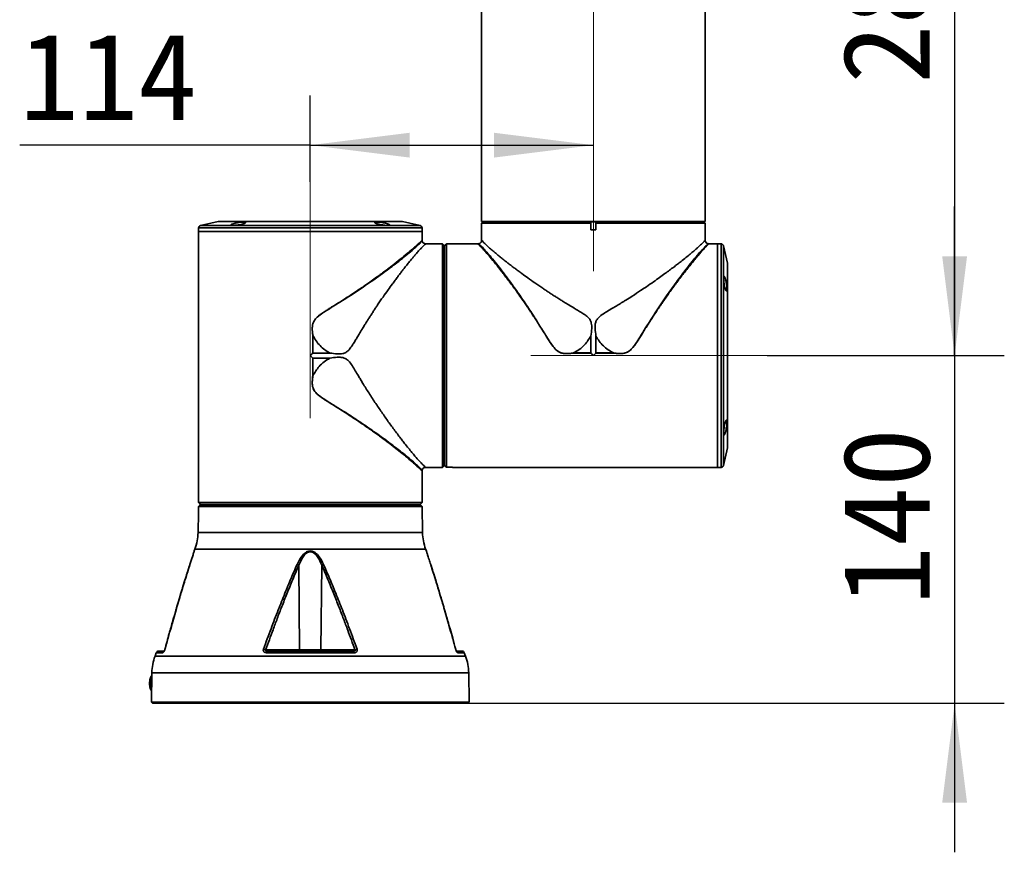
# Model space of a CAD drawing. Header units: millimetres. Extents: x -55 to 731, y 0 to 297.
# Tile 9 of 14: x 194 to 233, y 159 to 192. Entities that reach past the tile are written whole.
import ezdxf

# ---------------------------------------------------------------- set-up
doc = ezdxf.new("R2010")
doc.units = ezdxf.units.MM
doc.linetypes.add('CENTERX2', pattern=[20.32, 12.7, -2.54, 2.54, -2.54])
doc.layers.add('中心线层', color=6, linetype='CENTERX2', lineweight=25)
doc.layers.add('标注层', color=150, linetype='Continuous')
doc.styles.add('SLDTEXTSTYLE1', font='仿宋_GB2312')
doc.dimstyles.new('SLDDIMSTYLE0', dxfattribs={"dimtxt": 3.5, "dimasz": 4, "dimexe": 0, "dimexo": 0.0625, "dimgap": 0.875, "dimtad": 2, "dimlfac": 10, "dimrnd": 1e-09, "dimzin": 12, "dimdsep": 46, "dimtxsty": 'SLDTEXTSTYLE1', "dimsah": 1, "dimcen": 0.09, "dimadec": 0, "dimazin": 3, "dimtfac": 1, "dimtdec": 3, "dimtmove": 0, "dimatfit": 0, "dimfxl": 0, "dimfrac": 2, "dimtolj": 1, "dimtzin": 12, "dimarcsym": 0})
doc.dimstyles.new('SLDDIMSTYLE1', dxfattribs={"dimtxt": 3.5, "dimasz": 4, "dimexe": 0, "dimexo": 0.0625, "dimgap": 0.875, "dimtad": 2, "dimlfac": 10, "dimrnd": 1e-09, "dimzin": 12, "dimdsep": 46, "dimtxsty": 'SLDTEXTSTYLE1', "dimsah": 1, "dimcen": 0.09, "dimadec": 0, "dimazin": 3, "dimtfac": 1, "dimtdec": 3, "dimtofl": 0, "dimtmove": 0, "dimatfit": 3, "dimfxl": 0, "dimfrac": 2, "dimtolj": 1, "dimtzin": 12, "dimarcsym": 0})

# ---------------------------------------------------------------- blocks, each defined once
blk = doc.blocks.new('_D')
at = {"layer": '标注层'}
for p, q in [((231.334, 178.654), (231.334, 184.654)), ((223.788, 178.654), (233.334, 178.654)), ((231.334, 178.654), (231.334, 164.654)), ((211.738, 164.654), (233.334, 164.654)), ((231.334, 164.654), (231.334, 158.654))]:
    blk.add_line(p, q, dxfattribs=at)
for points in [[(231.334, 178.654), (231.834, 182.654), (230.834, 182.654)], [(231.334, 164.654), (230.834, 160.654), (231.834, 160.654)]]:
    blk.add_solid(points, dxfattribs=at)
at = {"layer": '标注层', "insert": (226.823, 168.599), "char_height": 3.5, "attachment_point": 1, "rotation": 90, "style": 'SLDTEXTSTYLE1'}
blk.add_mtext('140', dxfattribs=at)
blk = doc.blocks.new('_D_1')
at = {"layer": '标注层'}
for p, q in [((205.388, 185.654), (205.388, 189.127)), ((205.388, 187.127), (193.686, 187.127)), ((205.388, 187.127), (216.788, 187.127))]:
    blk.add_line(p, q, dxfattribs=at)
for points in [[(205.388, 187.127), (209.388, 186.627), (209.388, 187.627)], [(216.788, 187.127), (212.788, 187.627), (212.788, 186.627)]]:
    blk.add_solid(points, dxfattribs=at)
at = {"layer": '标注层', "insert": (193.686, 191.639), "char_height": 3.5, "attachment_point": 1, "style": 'SLDTEXTSTYLE1'}
blk.add_mtext('114', dxfattribs=at)
blk = doc.blocks.new('_D_2')
at = {"layer": '标注层'}
for p, q in [((218.967, 206.654), (233.334, 206.654)), ((231.334, 206.654), (231.334, 178.654)), ((223.788, 178.654), (233.334, 178.654))]:
    blk.add_line(p, q, dxfattribs=at)
for points in [[(231.334, 206.654), (230.834, 202.654), (231.834, 202.654)], [(231.334, 178.654), (231.834, 182.654), (230.834, 182.654)]]:
    blk.add_solid(points, dxfattribs=at)
at = {"layer": '标注层', "insert": (226.823, 189.599), "char_height": 3.5, "attachment_point": 1, "rotation": 90, "style": 'SLDTEXTSTYLE1'}
blk.add_mtext('280', dxfattribs=at)

msp = doc.modelspace()

# ---------------------------------------------------------------- linework, layer by layer
at = {"color": 7, "linetype": 'Continuous', "lineweight": 35}
for p, q in [((212.2879, 199.3538), (212.2879, 184.0538)), ((221.2879, 184.0538), (221.2879, 199.3538)), ((201.6723, 184.0503), (200.966, 183.8914)), ((209.0816, 184.0528), (201.6942, 184.0528)), ((209.8099, 183.8914), (209.1036, 184.0503)), ((221.2879, 184.0538), (212.2879, 184.0538)), ((212.3379, 184.0338), (212.2879, 183.9838)), ((212.2879, 183.9838), (212.2879, 183.3045)), ((216.6879, 183.9838), (212.2879, 183.9838)), ((212.3379, 184.0338), (216.6929, 184.0338)), ((212.5879, 184.0538), (212.5879, 184.0338)), ((216.6929, 184.0338), (216.6879, 184.0027)), ((216.6879, 184.0027), (216.6879, 183.9838)), ((216.6879, 183.9838), (216.6879, 183.7238)), ((216.883, 184.0338), (216.6929, 184.0338)), ((216.883, 184.0338), (221.2379, 184.0338)), ((216.8879, 184.0027), (216.883, 184.0338)), ((216.8879, 183.9838), (216.8879, 184.0027)), ((216.8879, 183.7238), (216.8879, 183.9838)), ((221.2879, 183.9838), (216.8879, 183.9838)), ((220.9879, 184.0338), (220.9879, 184.0538)), ((221.2879, 183.9838), (221.2379, 184.0338)), ((221.2879, 183.3045), (221.2879, 183.9838)), ((200.8879, 183.7938), (200.8879, 183.6538)), ((200.8879, 183.6538), (200.8879, 172.9738)), ((202.2059, 183.6538), (200.8879, 183.6538)), ((209.8879, 183.6538), (200.8879, 183.6538)), ((209.8879, 183.6538), (202.2059, 183.6538)), ((209.8879, 183.6538), (209.8879, 183.7938)), ((209.8879, 183.2963), (209.8879, 183.6538)), ((216.8879, 183.7238), (216.6879, 183.7238)), ((210.7179, 183.1538), (210.0386, 183.1538)), ((210.7679, 183.1038), (210.7179, 183.1538)), ((210.7179, 174.1538), (210.7179, 183.1538)), ((210.7679, 183.1038), (210.7679, 174.2038)), ((210.7979, 182.8538), (210.7679, 182.8538)), ((210.7979, 183.083), (210.7979, 174.2247)), ((210.8679, 183.1527), (210.8679, 174.155)), ((210.8679, 183.1527), (211.1079, 183.1527)), ((212.1455, 183.1538), (211.1079, 183.1538)), ((211.1079, 183.1538), (211.1079, 183.1527)), ((221.1178, 182.8157), (221.0083, 182.6886)), ((221.7879, 183.1538), (221.4304, 183.1538)), ((221.9279, 183.1538), (221.7879, 183.1538)), ((221.7879, 181.8358), (221.7879, 183.1538)), ((221.7879, 174.1538), (221.7879, 183.1538)), ((222.1844, 182.3695), (222.0255, 183.0758)), ((222.1868, 174.9601), (222.1868, 182.3476)), ((221.7879, 174.1538), (221.7879, 181.8358)), ((205.4908, 178.7567), (205.4908, 179.4602)), ((205.4929, 179.4603), (205.4929, 178.7578)), ((216.684, 178.7589), (216.684, 179.4415)), ((216.8919, 179.4415), (216.8919, 178.7589)), ((205.4908, 177.8475), (205.4908, 178.551)), ((205.4929, 178.7578), (206.1756, 178.7578)), ((205.4929, 178.5499), (205.4929, 177.8474)), ((206.1756, 178.5499), (205.4929, 178.5499)), ((215.9814, 178.7589), (216.684, 178.7589)), ((216.6851, 178.7567), (215.9816, 178.7567)), ((217.5942, 178.7567), (216.8908, 178.7567)), ((216.8919, 178.7589), (217.5944, 178.7589)), ((222.0255, 174.2319), (222.1844, 174.9382)), ((210.0386, 174.1538), (210.7179, 174.1538)), ((210.7179, 174.1538), (210.7679, 174.2038)), ((210.7679, 174.4538), (210.7979, 174.4538)), ((211.1079, 174.155), (210.8679, 174.155)), ((211.1079, 174.155), (211.1079, 174.1538)), ((211.1079, 174.1538), (221.7879, 174.1538)), ((221.7879, 174.1538), (221.9279, 174.1538)), ((209.8879, 172.9738), (209.8879, 174.0114)), ((200.8879, 172.9738), (200.889, 172.9738)), ((200.889, 172.7338), (200.889, 172.9738)), ((209.8868, 172.9738), (209.8879, 172.9738)), ((209.8868, 172.9738), (209.8868, 172.7338)), ((209.8888, 172.583), (200.8881, 172.583)), ((200.889, 172.7338), (209.8868, 172.7338)), ((200.9388, 172.6338), (209.8379, 172.6338)), ((200.9588, 172.6638), (209.8171, 172.6638)), ((201.1879, 172.6638), (201.1879, 172.6338)), ((209.5879, 172.6338), (209.5879, 172.6638)), ((209.8888, 172.583), (209.8379, 172.6338)), ((209.9072, 171.5284), (209.8888, 172.583)), ((200.8827, 172.3338), (200.8686, 171.5284)), ((200.8838, 172.3338), (200.8827, 172.3338)), ((200.7431, 170.8651), (200.714, 170.7871)), ((205.5148, 170.7521), (205.5017, 170.7371)), ((210.0618, 170.7871), (210.0328, 170.8651)), ((210.0622, 170.786), (210.0617, 170.7874)), ((204.9573, 166.803), (204.9231, 170.2098)), ((205.8527, 170.2098), (205.8186, 166.803)), ((199.1872, 166.6888), (199.135, 166.5485)), ((199.484, 166.7538), (199.2809, 166.7538)), ((203.5897, 166.803), (204.9573, 166.803)), ((203.6568, 166.7538), (203.6144, 166.7574)), ((207.1456, 166.6888), (203.6303, 166.6888)), ((203.6486, 166.7494), (203.6568, 166.7538)), ((207.119, 166.7538), (203.6568, 166.7538)), ((204.9573, 166.803), (205.8186, 166.803)), ((207.1862, 166.803), (205.8186, 166.803)), ((211.2445, 166.7538), (211.2511, 166.7573)), ((211.4949, 166.7538), (211.2445, 166.7538)), ((211.6409, 166.5485), (211.5886, 166.6888)), ((199.0094, 165.8852), (198.9888, 164.703)), ((211.7871, 164.703), (211.7664, 165.8852)), ((198.9888, 164.703), (199.0379, 164.6538)), ((198.9888, 164.703), (211.7871, 164.703)), ((211.7379, 164.6538), (199.0379, 164.6538)), ((211.7379, 164.6538), (211.7871, 164.703))]:
    msp.add_line(p, q, dxfattribs=at)
at = {"color": 8, "linetype": 'Continuous', "lineweight": 35}
for p, q in [((202.7606, 184.0503), (201.6723, 184.0503)), ((209.1036, 184.0503), (202.7606, 184.0503)), ((209.8879, 183.7938), (200.8879, 183.7938)), ((200.966, 183.8914), (202.2611, 183.8914)), ((202.2611, 183.8914), (209.8099, 183.8914)), ((221.9279, 174.1538), (221.9279, 183.1538)), ((222.0255, 183.0758), (222.0255, 181.7806)), ((222.1844, 181.2812), (222.1844, 182.3695)), ((222.0255, 181.7806), (222.0255, 174.2319)), ((222.1844, 174.9382), (222.1844, 181.2812)), ((209.9072, 171.5284), (200.8686, 171.5284)), ((210.0328, 170.8651), (200.7431, 170.8651)), ((200.5405, 170.2429), (200.5401, 170.2333)), ((211.6409, 166.5485), (199.135, 166.5485)), ((199.4415, 166.6888), (199.1872, 166.6888)), ((211.5886, 166.6888), (211.3343, 166.6888)), ((211.7664, 165.8852), (199.0094, 165.8852))]:
    msp.add_line(p, q, dxfattribs=at)
at = {"color": 7, "linetype": 'Continuous', "lineweight": 35, "flags": 128}
for points in [[(200.9079, 172.715), (200.9068, 172.7161), (200.889, 172.7338)], [(209.8868, 172.7338), (209.869, 172.7161), (209.8679, 172.715)], [(204.9859, 166.7538), (204.9804, 166.7548), (204.9751, 166.7576), (204.9702, 166.7621), (204.9658, 166.7682), (204.9623, 166.7756), (204.9596, 166.7841), (204.9579, 166.7933), (204.9573, 166.803)], [(205.8186, 166.803), (205.818, 166.7933), (205.8163, 166.7841), (205.8136, 166.7756), (205.81, 166.7682), (205.8057, 166.7621), (205.8008, 166.7576), (205.7955, 166.7548), (205.7899, 166.7538)]]:
    msp.add_lwpolyline(points, dxfattribs=at)
at = {"color": 7, "linetype": 'Continuous', "lineweight": 35}
for centre, radius, start, end in [((201.6942, 183.9528), 0.1, 90, 102.68038), ((209.0816, 183.9528), 0.1, 77.31962, 90), ((200.9879, 183.7938), 0.1, 102.68038, 180), ((209.7879, 183.7938), 0.1, 0, 77.31962), ((221.9279, 183.0538), 0.1, 12.68038, 90), ((222.0868, 182.3476), 0.1, 0, 12.68038), ((222.0868, 174.9601), 0.1, 347.31962, 0), ((221.9279, 174.2538), 0.1, 270, 347.31962), ((198.8689, 171.5633), 2, 339.56717, 359), ((211.9069, 171.5633), 2, 181, 200.43283), ((201.0091, 165.8503), 2, 159.56717, 179), ((199.2809, 166.6538), 0.1, 90, 159.56717), ((211.4949, 166.6538), 0.1, 20.43283, 90), ((209.7667, 165.8503), 2, 1, 20.43283)]:
    msp.add_arc(centre, radius, start, end, dxfattribs=at)
at = {"color": 8, "linetype": 'Continuous', "lineweight": 35}
for centre, radius, start, end in [((199.3818, 165.5268), 0.4368, 149.05981, 176.10222), ((199.6167, 165.4508), 0.679, 171.04, 204.13206)]:
    msp.add_arc(centre, radius, start, end, dxfattribs=at)
at = {"color": 7, "linetype": 'Continuous', "lineweight": 35}
for points, knots in [([(202.2767, 183.8963), (202.3024, 183.897), (202.3539, 183.8984), (202.4518, 183.9089), (202.5523, 183.9247), (202.6472, 183.9451), (202.7254, 183.9681), (202.777, 183.9912), (202.7948, 184.0113), (202.7766, 184.0257), (202.7258, 184.0323), (202.6497, 184.0307), (202.5572, 184.0214), (202.4572, 184.0056), (202.3593, 183.985), (202.2744, 183.9619), (202.2133, 183.939), (202.1844, 183.9191), (202.1917, 183.9046), (202.2269, 183.8973), (202.263, 183.8966), (202.2767, 183.8963)], [0, 0, 0, 0, 0.0521726, 0.1043287, 0.1569572, 0.2106582, 0.2654987, 0.3210862, 0.3766231, 0.4312112, 0.4843458, 0.5362683, 0.5878453, 0.6400795, 0.69362, 0.7484917, 0.8041145, 0.8596014, 0.9141911, 0.9675714, 1, 1, 1, 1]), ([(208.0614, 183.9658), (208.0866, 183.9581), (208.1371, 183.9426), (208.2377, 183.9221), (208.3419, 183.9065), (208.4392, 183.8974), (208.5178, 183.8953), (208.5704, 183.9003), (208.5922, 183.9117), (208.5808, 183.9287), (208.5367, 183.9498), (208.4636, 183.973), (208.3689, 183.9957), (208.2644, 184.0149), (208.1633, 184.0278), (208.0779, 184.0327), (208.017, 184.0294), (207.9853, 184.0186), (207.9863, 184.0016), (208.0149, 183.983), (208.0483, 183.9707), (208.0614, 183.9658)], [0, 0, 0, 0, 0.0553819, 0.1107846, 0.1655601, 0.2191428, 0.271652, 0.3236052, 0.3756847, 0.4285128, 0.4824616, 0.5375068, 0.5931591, 0.6485655, 0.7028683, 0.7557024, 0.8074677, 0.8591045, 0.9115772, 0.9654168, 1, 1, 1, 1]), ([(209.5498, 182.9838), (209.5852, 183.0148), (209.6547, 183.0758), (209.7369, 183.1504), (209.8139, 183.2222), (209.8749, 183.2816), (209.8836, 183.2914), (209.8879, 183.2963)], [0, 0, 0, 0, 0.171264, 0.3365964, 0.4963325, 0.749451, 1, 1, 1, 1]), ([(210.0404, 183.1538), (210.0216, 183.1556), (209.9848, 183.1592), (209.9375, 183.1889), (209.9015, 183.2312), (209.893, 183.2667), (209.8886, 183.2847)], [0, 0, 0, 0, 0.2561052, 0.503159, 0.7490051, 1, 1, 1, 1]), ([(212.288, 183.3062), (212.2862, 183.2875), (212.2825, 183.2507), (212.2528, 183.2033), (212.2104, 183.1674), (212.1749, 183.1588), (212.1569, 183.1545)], [0, 0, 0, 0, 0.2560878, 0.5031268, 0.7489811, 1, 1, 1, 1]), ([(212.2881, 183.3045), (212.2881, 183.3046), (212.2851, 183.3089), (212.294, 183.2961), (212.3131, 183.2725), (212.3516, 183.2288), (212.4107, 183.1676), (212.4952, 183.0867), (212.6074, 182.985), (212.7297, 182.8788), (212.8543, 182.7735), (212.9755, 182.6732), (213.1107, 182.5637), (213.2439, 182.4579), (213.3717, 182.358), (213.4917, 182.2655), (213.6211, 182.1671), (213.7604, 182.0629), (213.935, 181.9342), (214.1576, 181.7729), (214.4377, 181.5757), (214.681, 181.409), (214.8681, 181.2841), (214.9876, 181.2052), (215.1087, 181.1263), (215.2312, 181.0472), (215.355, 180.9681), (215.4796, 180.8888), (215.6269, 180.7975), (215.803, 180.6909), (215.9973, 180.5745), (216.1883, 180.4627), (216.3361, 180.3714), (216.4469, 180.2973), (216.5168, 180.2444), (216.5908, 180.1796), (216.6479, 180.1076), (216.6865, 180.0285), (216.7216, 179.9161), (216.7282, 179.7154), (216.7002, 179.5418), (216.684, 179.4415)], [0, 0, 0, 0, 0.0006961, 0.0290022, 0.0593404, 0.0918177, 0.1265207, 0.1666538, 0.2079975, 0.2506335, 0.2803101, 0.3110355, 0.3428282, 0.3757045, 0.3988482, 0.4229347, 0.4479684, 0.473952, 0.5008887, 0.5424672, 0.5897877, 0.6400629, 0.6582732, 0.6764895, 0.6947121, 0.7129406, 0.7311754, 0.7494163, 0.7675178, 0.7948685, 0.8245151, 0.8495129, 0.874547, 0.8867541, 0.8971804, 0.9058726, 0.9218489, 0.9295342, 0.9372139, 0.9637068, 1, 1, 1, 1]), ([(216.8919, 179.4415), (216.8753, 179.5421), (216.8543, 179.67), (216.853, 179.8243), (216.8583, 179.8987), (216.8732, 179.9873), (216.9059, 180.0694), (216.9553, 180.1422), (217.0393, 180.2357), (217.1908, 180.3413), (217.3985, 180.4689), (217.5694, 180.5698), (217.7009, 180.6476), (217.7918, 180.7021), (217.887, 180.7598), (217.9892, 180.8226), (218.1462, 180.9201), (218.383, 181.0702), (218.6583, 181.2501), (218.9432, 181.4418), (219.1997, 181.6187), (219.4479, 181.7944), (219.6622, 181.9498), (219.8507, 182.089), (220.0202, 182.2165), (220.1746, 182.3349), (220.3402, 182.4642), (220.5118, 182.601), (220.6829, 182.741), (220.8224, 182.8585), (220.9354, 182.9563), (221.0266, 183.0375), (221.1036, 183.1085), (221.1939, 183.1958), (221.2646, 183.2719), (221.2938, 183.3133), (221.2878, 183.3046), (221.2877, 183.3045)], [0, 0, 0, 0, 0.0362902, 0.0461649, 0.0549985, 0.0628628, 0.0781834, 0.086035, 0.094202, 0.1229032, 0.1514197, 0.1817857, 0.1943298, 0.2067403, 0.2202609, 0.2348913, 0.2506321, 0.2881821, 0.3388891, 0.3748756, 0.4208829, 0.462314, 0.4991721, 0.532691, 0.564725, 0.5952798, 0.6243624, 0.66795, 0.709626, 0.7494318, 0.7815351, 0.8129035, 0.8435702, 0.8735706, 0.9406996, 0.999304, 1, 1, 1, 1]), ([(221.4188, 183.1545), (221.4008, 183.1589), (221.3653, 183.1674), (221.323, 183.2034), (221.2933, 183.2507), (221.2897, 183.2875), (221.2878, 183.3063)], [0, 0, 0, 0, 0.2509997, 0.4968441, 0.7438932, 1, 1, 1, 1]), ([(205.4943, 179.4586), (205.4839, 179.5307), (205.4632, 179.6746), (205.4684, 179.8586), (205.5106, 179.9985), (205.5834, 180.1244), (205.7668, 180.2986), (206.0668, 180.4884), (206.542, 180.7803), (207.1188, 181.1445), (207.7661, 181.5802), (208.3577, 182.0012), (208.8244, 182.352), (209.1763, 182.6294), (209.4392, 182.8447), (209.57, 182.9603), (209.6352, 183.0179)], [0, 0, 0, 0, 0.0322087, 0.0643413, 0.0803415, 0.0963666, 0.1281258, 0.1909072, 0.2537193, 0.3780974, 0.5025961, 0.6274171, 0.7510659, 0.8342545, 0.9173275, 1, 1, 1, 1]), ([(205.4908, 179.4602), (205.4831, 179.5134), (205.469, 179.6124), (205.4639, 179.7515), (205.4736, 179.8717), (205.5016, 179.9764), (205.542, 180.0571), (205.5877, 180.12), (205.6334, 180.1712), (205.6998, 180.234), (205.7989, 180.3113), (205.9252, 180.3987), (206.0578, 180.4844), (206.1942, 180.57), (206.368, 180.678), (206.5808, 180.8109), (206.8191, 180.9628), (207.0566, 181.1173), (207.2827, 181.2679), (207.4884, 181.4075), (207.6906, 181.5476), (207.8945, 181.6913), (208.1035, 181.8416), (208.2937, 181.9812), (208.466, 182.1101), (208.6211, 182.2285), (208.8344, 182.3937), (209.0857, 182.5931), (209.3506, 182.8116), (209.4852, 182.9279), (209.5498, 182.9838)], [0, 0, 0, 0, 0.0245529, 0.0456359, 0.0634931, 0.0794095, 0.0948532, 0.1044178, 0.1148349, 0.1261955, 0.1461719, 0.1722559, 0.1965978, 0.2187606, 0.2465104, 0.291361, 0.3357776, 0.3797605, 0.4266771, 0.4676032, 0.5025389, 0.5503481, 0.5956304, 0.6383894, 0.6786293, 0.7163553, 0.7515733, 0.8407209, 0.9234569, 1, 1, 1, 1]), ([(210.0386, 183.1536), (210.0348, 183.1514), (210.0266, 183.1466), (209.9775, 183.1057), (209.9109, 183.0401), (209.8254, 182.9517), (209.7238, 182.8396), (209.6174, 182.7174), (209.512, 182.5928), (209.4119, 182.4718), (209.3025, 182.3369), (209.1969, 182.204), (209.0971, 182.0764), (209.0046, 181.9565), (208.9061, 181.827), (208.8015, 181.6875), (208.6724, 181.5125), (208.5104, 181.289), (208.312, 181.0074), (208.1442, 180.7624), (208.0183, 180.574), (207.9391, 180.4539), (207.8598, 180.3322), (207.7803, 180.2092), (207.7009, 180.0847), (207.6269, 179.9683), (207.55, 179.8448), (207.4611, 179.6986), (207.363, 179.5354), (207.2651, 179.3707), (207.1768, 179.2204), (207.0969, 179.0926), (207.029, 178.9915), (206.9758, 178.9216), (206.9106, 178.848), (206.8382, 178.7915), (206.7586, 178.7537), (206.6463, 178.7198), (206.4471, 178.7139), (206.2749, 178.7417), (206.1756, 178.7578)], [0, 0, 0, 0, 0.039209, 0.0829362, 0.1241534, 0.1645455, 0.206186, 0.2491592, 0.2788826, 0.3096481, 0.3414739, 0.374377, 0.3975048, 0.4216143, 0.4467094, 0.4727935, 0.4998695, 0.5415473, 0.589202, 0.639909, 0.6582064, 0.6765101, 0.69482, 0.7131361, 0.7314586, 0.7497875, 0.7640979, 0.7849468, 0.8123341, 0.8332374, 0.8541317, 0.8750219, 0.8872419, 0.8976846, 0.9063988, 0.9223205, 0.9300158, 0.9377309, 0.9640594, 1, 1, 1, 1]), ([(209.6352, 183.0179), (209.6261, 183.0143), (209.6119, 183.0086), (209.5833, 182.9971), (209.564, 182.9894), (209.5498, 182.9838)], [0, 0, 0, 0, 0.3195957, 0.4999984, 1, 1, 1, 1]), ([(210.7979, 183.083), (210.8094, 183.0944), (210.8261, 183.1109), (210.8436, 183.1284), (210.849, 183.1338)], [0, 0, 0, 0, 0.6848775, 1, 1, 1, 1]), ([(210.849, 183.1338), (210.8494, 183.1342), (210.8557, 183.1405), (210.862, 183.1468), (210.8679, 183.1527)], [0, 0, 0, 0, 0.0583455, 1, 1, 1, 1]), ([(212.1585, 183.1547), (212.1563, 183.1545), (212.152, 183.154), (212.1477, 183.1539), (212.1455, 183.1538)], [0, 0, 0, 0, 0.4999393, 1, 1, 1, 1]), ([(212.458, 182.8157), (212.427, 182.8511), (212.366, 182.9206), (212.2913, 183.0028), (212.2196, 183.0798), (212.1602, 183.1408), (212.1504, 183.1495), (212.1455, 183.1538)], [0, 0, 0, 0, 0.1712641, 0.3365966, 0.4963326, 0.749451, 1, 1, 1, 1]), ([(215.9816, 178.7567), (215.9286, 178.7491), (215.8301, 178.735), (215.6914, 178.7299), (215.5723, 178.7392), (215.4691, 178.7663), (215.3899, 178.805), (215.3281, 178.8486), (215.2778, 178.8923), (215.2087, 178.9639), (215.1179, 179.0812), (215.0133, 179.236), (214.8955, 179.4224), (214.7671, 179.6286), (214.629, 179.8493), (214.4992, 180.0532), (214.3777, 180.2409), (214.2545, 180.4279), (214.1299, 180.6138), (214.0135, 180.7843), (213.8875, 180.966), (213.7499, 181.1615), (213.5987, 181.3717), (213.4587, 181.5625), (213.3296, 181.7347), (213.2116, 181.8893), (213.0468, 182.1019), (212.8479, 182.3527), (212.6297, 182.617), (212.5137, 182.7513), (212.458, 182.8157)], [0, 0, 0, 0, 0.0244314, 0.0454454, 0.0632814, 0.0788224, 0.0938805, 0.1032391, 0.1133429, 0.1242821, 0.1486867, 0.181083, 0.2099366, 0.2502048, 0.2934962, 0.3314675, 0.3641179, 0.4000154, 0.43929, 0.4734186, 0.5024009, 0.5506108, 0.5961671, 0.6390738, 0.6793351, 0.7169557, 0.7519418, 0.8410421, 0.9236552, 1, 1, 1, 1]), ([(221.152, 182.9011), (221.0947, 182.8363), (220.9796, 182.7062), (220.765, 182.4441), (220.4864, 182.0908), (220.1339, 181.6218), (219.7106, 181.0269), (219.2737, 180.3774), (218.9086, 179.7984), (218.6161, 179.3227), (218.4267, 179.0236), (218.251, 178.8433), (218.1251, 178.7735), (217.9863, 178.7338), (217.8051, 178.7296), (217.6634, 178.75), (217.5927, 178.7602)], [0, 0, 0, 0, 0.0821852, 0.165085, 0.2484503, 0.3734893, 0.4982756, 0.6233125, 0.7481524, 0.8108393, 0.8735597, 0.904987, 0.920784, 0.9366863, 0.9683771, 1, 1, 1, 1]), ([(221.4304, 183.1538), (221.4282, 183.152), (221.4238, 183.1482), (221.3927, 183.1175), (221.3385, 183.0608), (221.2516, 182.9676), (221.1632, 182.8672), (221.1178, 182.8157)], [0, 0, 0, 0, 0.1642959, 0.3342328, 0.503534, 0.7452676, 1, 1, 1, 1]), ([(221.1179, 182.8157), (221.1234, 182.8297), (221.1319, 182.8509), (221.1426, 182.8776), (221.1482, 182.8917), (221.1511, 182.8988), (221.1518, 182.9005), (221.152, 182.901), (221.152, 182.9011), (221.152, 182.9011), (221.152, 182.9011), (221.152, 182.9011), (221.152, 182.9011)], [0, 0, 0, 0, 0.491344, 0.7467332, 0.9361758, 0.9837849, 0.9958153, 0.9988885, 0.9996874, 0.9999048, 0.9999648, 1, 1, 1, 1]), ([(221.0073, 182.6873), (220.979, 182.654), (220.9214, 182.586), (220.8258, 182.4709), (220.7214, 182.3431), (220.6076, 182.201), (220.4845, 182.0446), (220.3698, 181.8961), (220.2648, 181.7584), (220.1706, 181.6335), (220.069, 181.4968), (219.96, 181.3478), (219.8436, 181.186), (219.7197, 181.0109), (219.6033, 180.8437), (219.4873, 180.6748), (219.3648, 180.4934), (219.2254, 180.2828), (219.0883, 180.0719), (218.9638, 179.8766), (218.8492, 179.6943), (218.7401, 179.518), (218.6391, 179.3555), (218.5356, 179.1948), (218.4321, 179.045), (218.3125, 178.8994), (218.1961, 178.8055), (218.0797, 178.7577), (217.9606, 178.7322), (217.7963, 178.729), (217.6664, 178.7468), (217.5942, 178.7567)], [0, 0, 0, 0, 0.03765, 0.0768626, 0.1176607, 0.1600647, 0.2040926, 0.2497607, 0.2789198, 0.3100194, 0.3430623, 0.3780504, 0.414986, 0.4538699, 0.494704, 0.5236135, 0.5613652, 0.6079579, 0.652262, 0.6876265, 0.722965, 0.7582773, 0.7890056, 0.8159842, 0.8508711, 0.8767903, 0.9066944, 0.9214827, 0.9369669, 0.965013, 1, 1, 1, 1]), ([(221.0083, 182.6886), (221.0081, 182.6883), (221.0078, 182.6879), (221.0074, 182.6875), (221.0073, 182.6873)], [0, 0, 0, 0, 0.5599682, 1, 1, 1, 1]), ([(222.0304, 181.7651), (222.0311, 181.7394), (222.0324, 181.6879), (222.043, 181.5899), (222.0588, 181.4894), (222.0792, 181.3945), (222.1022, 181.3164), (222.1253, 181.2648), (222.1454, 181.247), (222.1598, 181.2652), (222.1664, 181.316), (222.1648, 181.3921), (222.1555, 181.4846), (222.1397, 181.5846), (222.1191, 181.6825), (222.096, 181.7674), (222.0731, 181.8285), (222.0532, 181.8574), (222.0386, 181.85), (222.0314, 181.8149), (222.0307, 181.7788), (222.0304, 181.7651)], [0, 0, 0, 0, 0.0521725, 0.1043287, 0.1569569, 0.2106578, 0.2654986, 0.3210859, 0.376623, 0.4312111, 0.4843457, 0.5362684, 0.5878453, 0.6400797, 0.6936198, 0.7484918, 0.8041144, 0.8596013, 0.914191, 0.967571, 1, 1, 1, 1]), ([(205.4908, 179.4602), (205.4912, 179.4602), (205.4919, 179.4603), (205.4926, 179.4603), (205.4929, 179.4603)], [0, 0, 0, 0, 0.5599744, 1, 1, 1, 1]), ([(205.4944, 179.4586), (205.4942, 179.459), (205.4939, 179.4596), (205.4933, 179.4602), (205.4931, 179.4603), (205.4929, 179.4603)], [0, 0, 0, 0, 0.6118756, 0.8290025, 1, 1, 1, 1]), ([(206.1756, 178.7578), (206.1044, 178.7998), (205.9619, 178.8839), (205.7769, 179.0507), (205.6151, 179.2406), (205.5346, 179.3859), (205.4944, 179.4586)], [0, 0, 0, 0, 0.2493763, 0.499064, 0.7492123, 1, 1, 1, 1]), ([(215.9832, 178.7603), (216.0639, 178.8057), (216.2252, 178.8965), (216.4767, 179.1164), (216.6053, 179.3181), (216.684, 179.4415)], [0, 0, 0, 0, 0.2800836, 0.5594671, 1, 1, 1, 1]), ([(217.5927, 178.7603), (217.52, 178.8005), (217.3748, 178.8809), (217.1848, 179.0426), (217.018, 179.2276), (216.9339, 179.3702), (216.8919, 179.4415)], [0, 0, 0, 0, 0.2506506, 0.5006619, 0.7503441, 1, 1, 1, 1]), ([(205.3879, 178.6538), (205.4071, 178.673), (205.4414, 178.7073), (205.4756, 178.7416), (205.4908, 178.7567)], [0, 0, 0, 0, 0.558872, 1, 1, 1, 1]), ([(205.4908, 178.551), (205.4715, 178.5703), (205.4372, 178.6045), (205.403, 178.6388), (205.3879, 178.6538)], [0, 0, 0, 0, 0.5611323, 1, 1, 1, 1]), ([(205.4908, 178.7567), (205.4908, 178.7567), (205.4909, 178.7568), (205.491, 178.7569), (205.491, 178.7569)], [0, 0, 0, 0, 0.5623767, 1, 1, 1, 1]), ([(205.491, 178.5508), (205.4909, 178.5508), (205.4909, 178.5509), (205.4908, 178.551), (205.4908, 178.551)], [0, 0, 0, 0, 0.5623953, 1, 1, 1, 1]), ([(205.491, 178.7569), (205.4913, 178.7572), (205.4919, 178.7576), (205.4926, 178.7577), (205.4929, 178.7578)], [0, 0, 0, 0, 0.5609789, 1, 1, 1, 1]), ([(205.4929, 178.5499), (205.4925, 178.55), (205.4918, 178.5501), (205.4912, 178.5506), (205.491, 178.5508)], [0, 0, 0, 0, 0.5589194, 1, 1, 1, 1]), ([(206.1756, 178.5499), (206.0966, 178.5025), (205.9384, 178.4077), (205.6931, 178.1809), (205.5699, 177.9752), (205.4944, 177.8491)], [0, 0, 0, 0, 0.278387, 0.5573996, 1, 1, 1, 1]), ([(206.1756, 178.5499), (206.2752, 178.5663), (206.4019, 178.5872), (206.5548, 178.5888), (206.6287, 178.584), (206.7173, 178.5697), (206.7997, 178.5379), (206.873, 178.4891), (206.9671, 178.4059), (207.0742, 178.2529), (207.2021, 178.0448), (207.3133, 177.8567), (207.4139, 177.6862), (207.512, 177.5247), (207.6721, 177.2661), (207.8906, 176.9224), (208.1628, 176.5163), (208.4322, 176.1296), (208.6533, 175.8206), (208.8277, 175.5849), (208.9555, 175.4152), (209.074, 175.2609), (209.2032, 175.0956), (209.3397, 174.9242), (209.4795, 174.7535), (209.6296, 174.5755), (209.7785, 174.4058), (209.8998, 174.2784), (209.9776, 174.202), (210.0266, 174.1611), (210.0348, 174.1563), (210.0386, 174.1541)], [0, 0, 0, 0, 0.035938, 0.0457391, 0.054518, 0.0623428, 0.0777091, 0.0855455, 0.0936739, 0.1224221, 0.1516317, 0.1814459, 0.2010603, 0.2233731, 0.2502543, 0.3126148, 0.3750756, 0.4377016, 0.5001466, 0.5338339, 0.5659753, 0.5965771, 0.6256464, 0.6692714, 0.7109966, 0.7508638, 0.8147877, 0.875831, 0.9170671, 0.9608054, 1, 1, 1, 1]), ([(215.9814, 178.7589), (215.9815, 178.7585), (215.9815, 178.7577), (215.9816, 178.757), (215.9816, 178.7567)], [0, 0, 0, 0, 0.559739, 1, 1, 1, 1]), ([(216.6849, 178.7569), (216.6846, 178.7572), (216.6841, 178.7578), (216.684, 178.7585), (216.684, 178.7589)], [0, 0, 0, 0, 0.5610472, 1, 1, 1, 1]), ([(216.6851, 178.7567), (216.6851, 178.7567), (216.685, 178.7568), (216.6849, 178.7569), (216.6849, 178.7569)], [0, 0, 0, 0, 0.5630836, 1, 1, 1, 1]), ([(216.7879, 178.6538), (216.7688, 178.673), (216.7345, 178.7073), (216.7002, 178.7416), (216.6851, 178.7567)], [0, 0, 0, 0, 0.5588668, 1, 1, 1, 1]), ([(216.8908, 178.7567), (216.8715, 178.7374), (216.8372, 178.7032), (216.803, 178.6689), (216.7879, 178.6538)], [0, 0, 0, 0, 0.56113386, 1, 1, 1, 1]), ([(216.891, 178.7569), (216.8909, 178.7569), (216.8909, 178.7568), (216.8908, 178.7567), (216.8908, 178.7567)], [0, 0, 0, 0, 0.5598776, 1, 1, 1, 1]), ([(216.8919, 178.7589), (216.8918, 178.7585), (216.8917, 178.7577), (216.8912, 178.7572), (216.891, 178.7569)], [0, 0, 0, 0, 0.5585412, 1, 1, 1, 1]), ([(217.5944, 178.7589), (217.5944, 178.759), (217.5942, 178.7593), (217.5937, 178.7598), (217.5931, 178.7601), (217.5927, 178.7603)], [0, 0, 0, 0, 0.1708497, 0.3884822, 1, 1, 1, 1]), ([(217.5942, 178.7567), (217.5943, 178.7571), (217.5943, 178.7578), (217.5944, 178.7585), (217.5944, 178.7589)], [0, 0, 0, 0, 0.55980327, 1, 1, 1, 1]), ([(209.5498, 174.3239), (209.5028, 174.3647), (209.4058, 174.4487), (209.2258, 174.5994), (209.0131, 174.7724), (208.8091, 174.9337), (208.6286, 175.0734), (208.482, 175.185), (208.3288, 175.2998), (208.1738, 175.4143), (208.0159, 175.5292), (207.8481, 175.6493), (207.6761, 175.7702), (207.4893, 175.8996), (207.2755, 176.0449), (207.0447, 176.1981), (206.8182, 176.3455), (206.5878, 176.4929), (206.3584, 176.6356), (206.1436, 176.7693), (205.9783, 176.8743), (205.8241, 176.9771), (205.6724, 177.0917), (205.5576, 177.2171), (205.5003, 177.3359), (205.4683, 177.4587), (205.4616, 177.6324), (205.4803, 177.7704), (205.4908, 177.8475)], [0, 0, 0, 0, 0.0566543, 0.1167949, 0.1805224, 0.247921, 0.2822144, 0.3179411, 0.3551063, 0.3900444, 0.4235398, 0.4595251, 0.498002, 0.5311995, 0.5737632, 0.6256923, 0.6655003, 0.7027302, 0.754752, 0.791564, 0.8197647, 0.8449214, 0.8765603, 0.9067972, 0.9213296, 0.9363977, 0.9644848, 1, 1, 1, 1]), ([(222.0999, 175.9804), (222.0922, 175.9551), (222.0767, 175.9047), (222.0562, 175.8041), (222.0406, 175.6999), (222.0315, 175.6026), (222.0294, 175.5239), (222.0344, 175.4714), (222.0458, 175.4496), (222.0627, 175.461), (222.0838, 175.505), (222.1071, 175.5782), (222.1298, 175.6729), (222.149, 175.7774), (222.1619, 175.8785), (222.1668, 175.9638), (222.1634, 176.0248), (222.1526, 176.0564), (222.1357, 176.0555), (222.117, 176.0269), (222.1047, 175.9935), (222.0999, 175.9804)], [0, 0, 0, 0, 0.0553819, 0.1107846, 0.1655605, 0.2191428, 0.271652, 0.3236052, 0.3756849, 0.4285129, 0.4824613, 0.5375068, 0.5931591, 0.6485656, 0.7028683, 0.7557024, 0.8074677, 0.8591045, 0.9115771, 0.9654168, 1, 1, 1, 1]), ([(209.8879, 174.0114), (209.8861, 174.0136), (209.8823, 174.0179), (209.8516, 174.0491), (209.7949, 174.1033), (209.7017, 174.1902), (209.6013, 174.2786), (209.5498, 174.3239)], [0, 0, 0, 0, 0.1642959, 0.3342329, 0.5035338, 0.7452678, 1, 1, 1, 1]), ([(209.8886, 174.0229), (209.8929, 174.0408), (209.9015, 174.0764), (209.9374, 174.1188), (209.9847, 174.1484), (210.0216, 174.1521), (210.0403, 174.1539)], [0, 0, 0, 0, 0.25102033, 0.49687174, 0.74391295, 1, 1, 1, 1]), ([(210.849, 174.1738), (210.8335, 174.1894), (210.816, 174.2069), (210.7997, 174.2229), (210.7979, 174.2247)], [0, 0, 0, 0, 0.88829773, 1, 1, 1, 1]), ([(210.8679, 174.155), (210.862, 174.1609), (210.8557, 174.1672), (210.8494, 174.1735), (210.849, 174.1738)], [0, 0, 0, 0, 0.9416545, 1, 1, 1, 1]), ([(209.8879, 174.0114), (209.888, 174.0136), (209.888, 174.0179), (209.8886, 174.0222), (209.8888, 174.0244)], [0, 0, 0, 0, 0.5000578, 1, 1, 1, 1]), ([(200.8838, 172.3338), (200.885, 172.4), (200.8864, 172.483), (200.8879, 172.5661), (200.8881, 172.583)], [0, 0, 0, 0, 0.7966305, 1, 1, 1, 1]), ([(200.8881, 172.583), (200.9037, 172.5985), (200.9211, 172.616), (200.937, 172.6321), (200.9388, 172.6338)], [0, 0, 0, 0, 0.8920265, 1, 1, 1, 1]), ([(200.9588, 172.6638), (200.9474, 172.6753), (200.9308, 172.692), (200.9134, 172.7095), (200.9079, 172.715)], [0, 0, 0, 0, 0.68486362, 1, 1, 1, 1]), ([(209.8679, 172.715), (209.8524, 172.6994), (209.8349, 172.6819), (209.8189, 172.6657), (209.8171, 172.6638)], [0, 0, 0, 0, 0.888303, 1, 1, 1, 1]), ([(200.714, 170.7871), (200.7128, 170.7831), (200.71, 170.7741), (200.685, 170.6942), (200.6301, 170.5201), (200.5755, 170.3511), (200.5405, 170.2429)], [0, 0, 0, 0, 0.1248159, 0.2865451, 0.5433727, 1, 1, 1, 1]), ([(204.8556, 170.2429), (204.9082, 170.3509), (204.9862, 170.5113), (205.129, 170.674), (205.2231, 170.7426), (205.2959, 170.7737), (205.3603, 170.7885), (205.4283, 170.7867), (205.5135, 170.7642), (205.6244, 170.697), (205.7823, 170.5249), (205.8647, 170.3564), (205.9203, 170.2429)], [0, 0, 0, 0, 0.2279611, 0.3384124, 0.4036844, 0.4428834, 0.4836963, 0.5239798, 0.5660762, 0.6442522, 0.760367, 1, 1, 1, 1]), ([(204.9231, 170.2098), (204.9725, 170.326), (205.0493, 170.5066), (205.199, 170.6829), (205.3091, 170.7438), (205.3874, 170.7586), (205.4658, 170.7442), (205.576, 170.6838), (205.7262, 170.5075), (205.8031, 170.3265), (205.8527, 170.2098)], [0, 0, 0, 0, 0.2547346, 0.3959557, 0.4508278, 0.4996948, 0.5485652, 0.6033457, 0.7441794, 1, 1, 1, 1]), ([(210.2354, 170.2429), (210.2134, 170.3107), (210.1786, 170.4179), (210.1382, 170.5447), (210.1118, 170.6278), (210.0918, 170.6913), (210.0758, 170.7425), (210.0643, 170.7792), (210.0626, 170.7845), (210.0618, 170.7871)], [0, 0, 0, 0, 0.2849285, 0.4513584, 0.5733911, 0.687194, 0.7889025, 0.8991249, 1, 1, 1, 1]), ([(200.5378, 170.2339), (200.4913, 170.0901), (200.4053, 169.8246), (200.2906, 169.456), (200.1981, 169.1528), (200.1253, 168.9101), (200.0529, 168.6659), (199.9639, 168.3623), (199.844, 167.9466), (199.6956, 167.4228), (199.5888, 167.0363), (199.5305, 166.8251)], [0, 0, 0, 0, 0.1291188, 0.2384101, 0.3279207, 0.3976745, 0.4526123, 0.54297, 0.6643164, 0.8166556, 1, 1, 1, 1]), ([(200.5366, 170.2301), (200.4905, 170.0876), (200.4049, 169.8233), (200.2906, 169.456), (200.1981, 169.1528), (200.1253, 168.9101), (200.0529, 168.6659), (199.9639, 168.3623), (199.844, 167.9466), (199.6956, 167.4228), (199.5888, 167.0363), (199.5305, 166.8251)], [0, 0, 0, 0, 0.1281245, 0.2375402, 0.3271532, 0.3969868, 0.4519872, 0.542448, 0.6639331, 0.8164462, 1, 1, 1, 1]), ([(200.5405, 170.2429), (200.4807, 170.0568), (200.3573, 169.6728), (200.1717, 169.0624), (199.9729, 168.3872), (199.7591, 167.6381), (199.6136, 167.1103), (199.5381, 166.8361)], [0, 0, 0, 0, 0.1671532, 0.3449191, 0.5413825, 0.7618036, 1, 1, 1, 1]), ([(203.5036, 166.8361), (203.6046, 167.1102), (203.7991, 167.6381), (204.0855, 168.3871), (204.3539, 169.0624), (204.606, 169.6727), (204.7741, 170.0568), (204.8556, 170.2429)], [0, 0, 0, 0, 0.238162, 0.4586033, 0.6550585, 0.8328004, 1, 1, 1, 1]), ([(203.5897, 166.803), (203.6392, 166.9394), (203.7375, 167.2101), (203.8922, 167.6298), (204.0588, 168.0743), (204.2438, 168.5571), (204.4509, 169.0824), (204.6772, 169.6385), (204.841, 170.0189), (204.9231, 170.2098)], [0, 0, 0, 0, 0.1184935, 0.2351769, 0.3655442, 0.5067543, 0.6584945, 0.8287098, 1, 1, 1, 1]), ([(204.9231, 170.2098), (204.9115, 170.2168), (204.8906, 170.2294), (204.8663, 170.2388), (204.8556, 170.2429)], [0, 0, 0, 0, 0.5599147, 1, 1, 1, 1]), ([(205.9203, 170.2429), (205.9066, 170.2375), (205.882, 170.2278), (205.8617, 170.2153), (205.8527, 170.2098)], [0, 0, 0, 0, 0.5599167, 1, 1, 1, 1]), ([(205.8527, 170.2098), (205.9351, 170.0183), (206.0996, 169.6359), (206.3267, 169.0782), (206.5347, 168.5503), (206.7207, 168.0645), (206.8878, 167.6187), (207.0413, 167.202), (207.1378, 166.9363), (207.1862, 166.803)], [0, 0, 0, 0, 0.1718456, 0.3431973, 0.4947683, 0.6371665, 0.7691323, 0.8841941, 1, 1, 1, 1]), ([(205.9203, 170.2429), (206.0017, 170.0568), (206.1698, 169.6728), (206.4219, 169.0624), (206.6903, 168.3872), (206.9767, 167.6381), (207.1712, 167.1103), (207.2723, 166.8361)], [0, 0, 0, 0, 0.16715323, 0.34491912, 0.54138248, 0.76180358, 1, 1, 1, 1]), ([(211.2377, 166.8361), (211.1622, 167.1102), (211.0168, 167.6381), (210.803, 168.3871), (210.6042, 169.0624), (210.4186, 169.6727), (210.2952, 170.0568), (210.2354, 170.2429)], [0, 0, 0, 0, 0.238162, 0.4586033, 0.6550585, 0.8328004, 1, 1, 1, 1]), ([(211.2453, 166.8251), (211.2044, 166.9737), (211.1287, 167.2481), (211.0231, 167.6244), (210.9358, 167.9319), (210.8655, 168.1766), (210.7944, 168.422), (210.7055, 168.7257), (210.5823, 169.1388), (210.4247, 169.6549), (210.304, 170.0294), (210.238, 170.2339)], [0, 0, 0, 0, 0.1289966, 0.2382314, 0.3277096, 0.397434, 0.4523654, 0.5427419, 0.6641074, 0.8164961, 1, 1, 1, 1]), ([(199.5381, 166.8361), (199.5355, 166.8269), (199.5305, 166.8098), (199.5211, 166.784), (199.5099, 166.76), (199.4969, 166.7374), (199.4828, 166.717), (199.4682, 166.7008), (199.4539, 166.6905), (199.4458, 166.6894), (199.4415, 166.6888)], [0, 0, 0, 0, 0.1177837, 0.2184417, 0.3202264, 0.4318703, 0.5582841, 0.6843585, 0.8331443, 1, 1, 1, 1]), ([(199.5305, 166.8253), (199.5284, 166.818), (199.5242, 166.8041), (199.5163, 166.7839), (199.5085, 166.7668), (199.5016, 166.7542), (199.4978, 166.7478), (199.4956, 166.7451), (199.4968, 166.7458), (199.4969, 166.7458)], [0, 0, 0, 0, 0.17858254, 0.34263957, 0.49603284, 0.64830291, 0.80851508, 0.97890308, 1, 1, 1, 1]), ([(203.6303, 166.6888), (203.617, 166.6894), (203.5915, 166.6907), (203.5584, 166.7011), (203.5321, 166.7163), (203.5134, 166.7352), (203.5009, 166.7573), (203.4951, 166.7819), (203.4953, 166.8089), (203.5008, 166.8269), (203.5036, 166.8361)], [0, 0, 0, 0, 0.1639842, 0.3151514, 0.4387682, 0.5562492, 0.6629343, 0.7697498, 0.8824721, 1, 1, 1, 1]), ([(203.5036, 166.8361), (203.5109, 166.8342), (203.5256, 166.8302), (203.5486, 166.8221), (203.5707, 166.8128), (203.5834, 166.8062), (203.5897, 166.803)], [0, 0, 0, 0, 0.246709, 0.4999967, 0.7532955, 1, 1, 1, 1]), ([(203.6494, 166.7494), (203.6437, 166.7502), (203.6331, 166.7516), (203.6227, 166.7551), (203.618, 166.7568)], [0, 0, 0, 0, 0.5397864, 1, 1, 1, 1]), ([(207.1862, 166.803), (207.1894, 166.7997), (207.194, 166.7951), (207.1973, 166.7879), (207.1982, 166.7831), (207.1976, 166.7784), (207.1956, 166.774), (207.1921, 166.7699), (207.1859, 166.7653), (207.1755, 166.7607), (207.1525, 166.7549), (207.1332, 166.7543), (207.119, 166.7538)], [0, 0, 0, 0, 0.1293623, 0.1823489, 0.2294035, 0.2727894, 0.3153654, 0.360144, 0.4097279, 0.5108011, 0.6414541, 1, 1, 1, 1]), ([(207.1456, 166.6888), (207.1443, 166.6979), (207.1419, 166.7163), (207.1354, 166.7371), (207.1276, 166.7512), (207.1219, 166.753), (207.119, 166.7538)], [0, 0, 0, 0, 0.2499978, 0.4999998, 0.7499996, 1, 1, 1, 1]), ([(207.2723, 166.8361), (207.2752, 166.8269), (207.2807, 166.8098), (207.2826, 166.784), (207.277, 166.76), (207.2641, 166.7374), (207.2451, 166.717), (207.2185, 166.7008), (207.1848, 166.6905), (207.1591, 166.6894), (207.1456, 166.6888)], [0, 0, 0, 0, 0.1177832, 0.2184414, 0.3202269, 0.4318698, 0.5582838, 0.6843606, 0.833144, 1, 1, 1, 1]), ([(207.2723, 166.8361), (207.265, 166.8342), (207.2503, 166.8303), (207.2272, 166.8221), (207.2051, 166.8128), (207.1924, 166.8062), (207.1862, 166.803)], [0, 0, 0, 0, 0.2463469, 0.5000019, 0.7536484, 1, 1, 1, 1]), ([(211.3343, 166.6888), (211.3301, 166.6894), (211.322, 166.6907), (211.3078, 166.7011), (211.2937, 166.7163), (211.2804, 166.7352), (211.2678, 166.7573), (211.2562, 166.7819), (211.2457, 166.8089), (211.2404, 166.8269), (211.2377, 166.8361)], [0, 0, 0, 0, 0.163985, 0.3151518, 0.4387692, 0.5562484, 0.6629345, 0.7697494, 0.8824728, 1, 1, 1, 1]), ([(211.3343, 166.6888), (211.3301, 166.6979), (211.3218, 166.7163), (211.2999, 166.7371), (211.2736, 166.7512), (211.2542, 166.753), (211.2445, 166.7538)], [0, 0, 0, 0, 0.2499938, 0.4999986, 0.7499927, 1, 1, 1, 1]), ([(211.2763, 166.7509), (211.2755, 166.7522), (211.2735, 166.7554), (211.2673, 166.7669), (211.2596, 166.7839), (211.2516, 166.8041), (211.2475, 166.818), (211.2454, 166.8253)], [0, 0, 0, 0, 0.13662279, 0.33940858, 0.54369092, 0.76217537, 1, 1, 1, 1]), ([(211.2618, 166.7605), (211.2624, 166.7616), (211.2635, 166.7637), (211.2621, 166.7706), (211.259, 166.7805), (211.2547, 166.7933), (211.2498, 166.8085), (211.2469, 166.8194), (211.2454, 166.8252)], [0, 0, 0, 0, 0.15442302, 0.30839866, 0.46083655, 0.62329387, 0.80224789, 1, 1, 1, 1]), ([(199.0074, 165.7675), (198.9981, 165.7581), (198.9771, 165.7367), (198.955, 165.6894), (198.9377, 165.6361), (198.9272, 165.5907), (198.924, 165.5624), (198.9228, 165.552)], [0, 0, 0, 0, 0.2083823, 0.4748999, 0.6992001, 0.8894491, 1, 1, 1, 1]), ([(198.9228, 165.552), (198.9213, 165.5418), (198.9168, 165.5101), (198.9163, 165.4766), (198.9159, 165.4538)], [0, 0, 0, 0, 0.3228915, 1, 1, 1, 1]), ([(198.9159, 165.4538), (198.9172, 165.4185), (198.919, 165.3695), (198.9302, 165.3035), (198.9425, 165.2535), (198.9617, 165.2038), (198.9793, 165.1691), (198.993, 165.1548), (198.9966, 165.151)], [0, 0, 0, 0, 0.2865345, 0.3976401, 0.5767861, 0.7526428, 0.9337823, 1, 1, 1, 1])]:
    msp.add_open_spline(points, degree=3, knots=knots, dxfattribs=at)
at = {"color": 8, "linetype": 'Continuous', "lineweight": 35}
for points, knots in [([(209.8887, 183.2832), (209.8888, 183.2832), (209.8941, 183.2908), (209.8755, 183.2625), (209.8297, 183.2092), (209.7509, 183.1251), (209.6737, 183.0536), (209.6352, 183.0179)], [0, 0, 0, 0, 0.00126562, 0.25103684, 0.50104833, 0.75109504, 1, 1, 1, 1]), ([(212.1595, 183.154), (212.1673, 183.149), (212.1832, 183.1391), (212.2814, 183.0522), (212.4139, 182.9147), (212.5789, 182.7257), (212.7715, 182.4928), (212.9881, 182.2202), (213.2232, 181.9133), (213.4997, 181.5401), (213.8181, 181.0931), (214.1752, 180.5675), (214.5064, 180.0567), (214.8057, 179.574), (215.0193, 179.2214), (215.1983, 178.9739), (215.3213, 178.8463), (215.4566, 178.7687), (215.5868, 178.7372), (215.7641, 178.7291), (215.8955, 178.7478), (215.9832, 178.7602)], [0, 0, 0, 0, 0.06064995, 0.12307656, 0.185316, 0.24710409, 0.30933031, 0.37200035, 0.43470661, 0.49743253, 0.5808425, 0.66435899, 0.74786718, 0.81054097, 0.87336565, 0.89699917, 0.92062732, 0.93645436, 0.95237987, 0.96826727, 1, 1, 1, 1]), ([(221.152, 182.9011), (221.188, 182.9399), (221.2599, 183.0174), (221.3421, 183.095), (221.4026, 183.1455), (221.4124, 183.1516), (221.4173, 183.1546)], [0, 0, 0, 0, 0.2499229, 0.500406, 0.7508732, 1, 1, 1, 1]), ([(205.4943, 177.8491), (205.4817, 177.7604), (205.4628, 177.6274), (205.4718, 177.4484), (205.5048, 177.3176), (205.573, 177.2013), (205.6948, 177.0732), (205.9429, 176.8932), (206.3117, 176.6693), (206.7913, 176.372), (207.298, 176.0435), (207.8201, 175.6887), (208.2642, 175.3728), (208.6344, 175.099), (208.939, 174.8659), (209.2116, 174.6498), (209.4468, 174.4558), (209.6382, 174.2897), (209.7816, 174.1515), (209.8638, 174.0623), (209.8978, 174.0122), (209.8883, 174.0251), (209.8881, 174.0254)], [0, 0, 0, 0, 0.0321062, 0.0481761, 0.0641447, 0.0801062, 0.0960251, 0.1274111, 0.1900943, 0.2523957, 0.3349748, 0.4179719, 0.5010334, 0.5627638, 0.6245392, 0.6869078, 0.7490067, 0.8108706, 0.8732873, 0.9358026, 0.9983106, 1, 1, 1, 1]), ([(199.4415, 166.6888), (199.4457, 166.6979), (199.4541, 166.7162), (199.4758, 166.7376), (199.4938, 166.7454), (199.5027, 166.7493)], [0, 0, 0, 0, 0.3333306, 0.6666668, 1, 1, 1, 1]), ([(199.5311, 166.8245), (199.5311, 166.8264), (199.531, 166.831), (199.5355, 166.8342), (199.5381, 166.8361)], [0, 0, 0, 0, 0.409223, 1, 1, 1, 1]), ([(203.6144, 166.7574), (203.6093, 166.7586), (203.6003, 166.7607), (203.5899, 166.7654), (203.5837, 166.77), (203.5803, 166.774), (203.5783, 166.7784), (203.5777, 166.7831), (203.5786, 166.788), (203.5819, 166.7952), (203.5865, 166.7997), (203.5897, 166.803)], [0, 0, 0, 0, 0.2040777, 0.3617686, 0.4388917, 0.5085912, 0.574915, 0.6425433, 0.7158955, 0.7984772, 1, 1, 1, 1]), ([(203.6303, 166.6888), (203.6315, 166.698), (203.634, 166.7164), (203.6405, 166.7365), (203.6456, 166.7478), (203.6485, 166.7493), (203.6486, 166.7494)], [0, 0, 0, 0, 0.3307738, 0.6615532, 0.9923296, 1, 1, 1, 1]), ([(211.2377, 166.8361), (211.2404, 166.8342), (211.2445, 166.8314), (211.2445, 166.8273), (211.2445, 166.8259)], [0, 0, 0, 0, 0.6607816, 1, 1, 1, 1])]:
    msp.add_open_spline(points, degree=3, knots=knots, dxfattribs=at)
at = {"layer": '中心线层', "linetype": 'CENTERX2', "lineweight": 18}
for p, q in [((216.7879, 182.0538), (216.7879, 201.3538)), ((205.3879, 176.1351), (205.3879, 185.6538)), ((214.2691, 178.6538), (223.7879, 178.6538))]:
    msp.add_line(p, q, dxfattribs=at)

# ---------------------------------------------------------------- dimensions: what is measured, and where the dimension line sits
at = {"layer": '标注层'}
for base, p1, p2, dimstyle, picture, middle in [((231.3343, 178.6538), (218.9667, 206.6538), (223.7879, 178.6538), 'SLDDIMSTYLE1', '_D_2', (231.3343, 192.6538)), ((231.3343, 164.6538), (223.7879, 178.6538), (211.7379, 164.6538), 'SLDDIMSTYLE0', '_D', (231.3343, 171.6538))]:
    dim = msp.add_linear_dim(base=base, p1=p1, p2=p2, angle=90, dimstyle=dimstyle, dxfattribs=at)
    dim.commit()
    dim.dimension.update_dxf_attribs({"geometry": picture, "text_midpoint": middle, "dimtype": 160})
dim = msp.add_linear_dim(base=(216.7879, 187.1274), p1=(205.3879, 185.6538), p2=(216.7879, 182.0538), dimstyle='SLDDIMSTYLE1', dxfattribs=at)
dim.commit()
dim.dimension.update_dxf_attribs({"geometry": '_D_1', "text_midpoint": (196.7408, 187.1274), "dimtype": 160})

doc.saveas('drawing.dxf')
